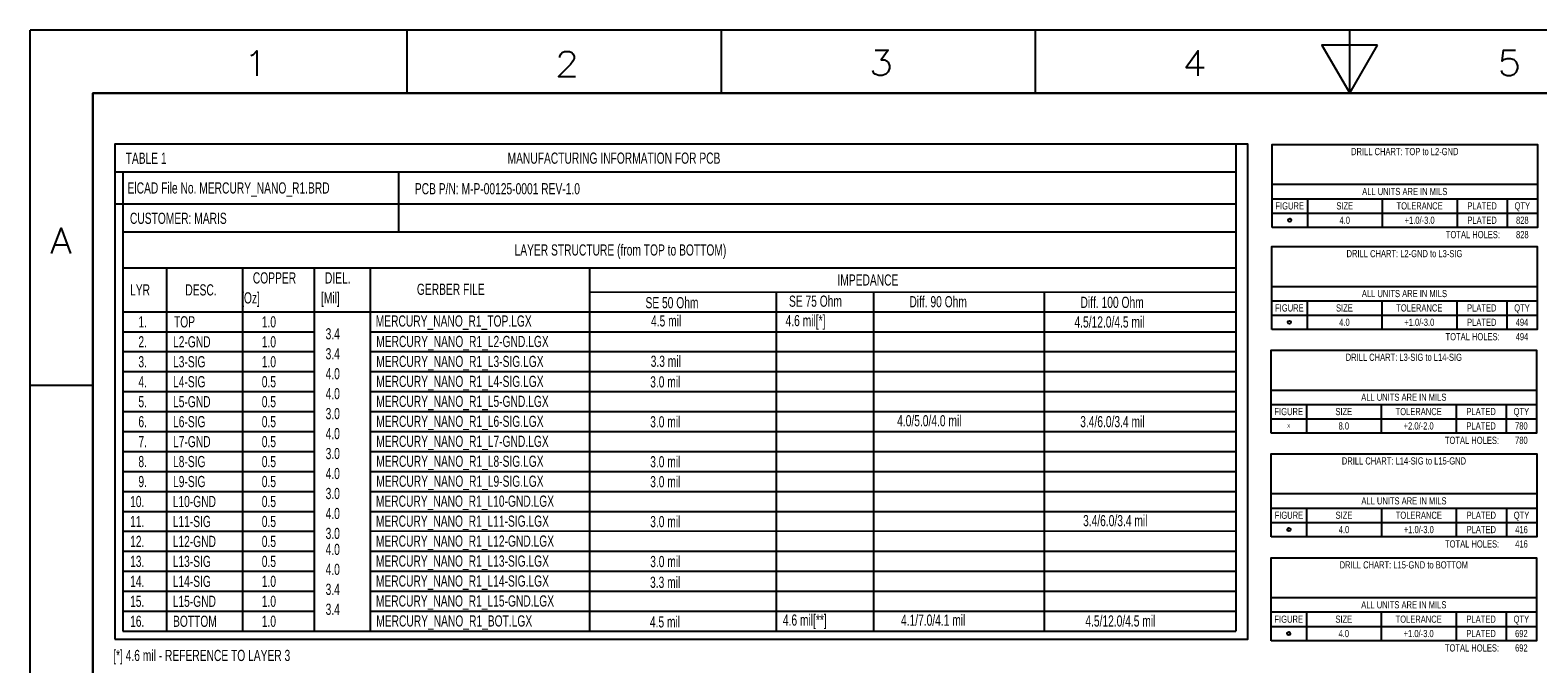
# Model space of a CAD drawing. Extents: x -65 to 355, y -46 to 251.
# Tile 27 of 28: x -65 to 175, y 151 to 251. Entities that reach past the tile are written whole.
import ezdxf
from ezdxf.enums import TextEntityAlignment as Align

# ---------------------------------------------------------------- set-up
doc = ezdxf.new("R2010")
doc.units = 0
for name, color, linetype in [('BG_DIMENSION', 7, 'CONTINUOUS'), ('BG_TITLE_A3', 7, 'CONTINUOUS'), ('MA_NCLEGEND-1-2', 7, 'CONTINUOUS'), ('MA_NCLEGEND-14-15', 7, 'CONTINUOUS'), ('MA_NCLEGEND-15-16', 7, 'CONTINUOUS'), ('MA_NCLEGEND-2-3', 7, 'CONTINUOUS'), ('MA_NCLEGEND-3-14', 7, 'CONTINUOUS')]:
    doc.layers.add(name, color=color, linetype=linetype)

# ---------------------------------------------------------------- blocks, each defined once
blk = doc.blocks.new('FIGURE_CIRCLE')
blk.add_circle((0, 0), 0.5)

msp = doc.modelspace()

# ---------------------------------------------------------------- linework, layer by layer
at = {"layer": 'BG_DIMENSION'}
for points in [[(-51.054, 154.463242), (129.286, 154.463242), (129.286, 233.203242), (-51.054, 233.203242), (-51.054, 154.463242)], [(127.381, 233.203242), (127.381, 155.733242)], [(-51.054, 228.758242), (127.381, 228.758242)], [(-49.784, 228.758242), (-49.784, 155.733242)], [(-5.842, 219.360242), (-5.842, 228.885242)], [(-51.054, 223.678242), (127.381, 223.678242)], [(-49.784, 219.233242), (127.381, 219.233242)], [(-49.784, 213.518242), (127.381, 213.518242)], [(-42.799, 213.518242), (-42.799, 155.733242)], [(-30.734, 213.518242), (-30.734, 155.733242)], [(-19.304, 213.518242), (-19.304, 155.733242)], [(-10.414, 213.518242), (-10.414, 155.733242)], [(24.47417, 213.509098), (24.47417, 155.724098)], [(24.4729, 209.667602), (127.381, 209.708242)], [(54.210712, 209.73415), (54.210712, 155.75915)], [(69.718682, 209.587084), (69.718682, 155.612084)], [(96.848168, 209.657696), (96.848168, 155.682696)], [(-49.784, 206.533242), (127.381, 206.533242)], [(-49.784, 203.358242), (-19.304, 203.358242)], [(-10.414, 203.358242), (127.381, 203.358242)], [(-49.784, 200.183242), (-19.304, 200.183242)], [(-10.414, 200.183242), (127.381, 200.183242)], [(-49.784, 197.008242), (-19.304, 197.008242)], [(-10.414, 197.008242), (127.381, 197.008242)], [(-49.784, 193.833242), (-19.304, 193.833242)], [(-10.414, 193.833242), (127.381, 193.833242)], [(-49.784, 190.658242), (-19.304, 190.658242)], [(-10.414, 190.658242), (127.381, 190.658242)], [(-49.784, 187.483242), (-19.304, 187.483242)], [(-10.414, 187.483242), (127.381, 187.483242)], [(-49.784, 184.308242), (-19.304, 184.308242)], [(-10.414, 184.308242), (127.381, 184.308242)], [(-49.784, 181.133242), (-19.304, 181.133242)], [(-10.414, 181.133242), (127.381, 181.133242)], [(-49.784, 177.958242), (-19.304, 177.958242)], [(-10.414, 177.958242), (127.381, 177.958242)], [(-49.784, 174.783242), (-19.304, 174.783242)], [(-10.414, 174.783242), (127.381, 174.783242)], [(-49.784, 171.608242), (-19.304, 171.608242)], [(-10.414, 171.608242), (127.381, 171.704)], [(-49.784, 168.433242), (-19.304, 168.433242)], [(-10.414, 168.433242), (127.381, 168.433242)], [(-49.784, 165.258242), (-19.304, 165.258242)], [(-10.414, 165.258242), (127.381, 165.258242)], [(-49.784, 162.083242), (-19.304, 162.083242)], [(-10.414, 162.083242), (127.381, 162.083242)], [(-49.784, 158.908242), (-19.304, 158.908242)], [(-10.414, 158.908242), (127.381, 158.908242)], [(-49.784, 155.733242), (127.381, 155.733242)]]:
    msp.add_lwpolyline(points, dxfattribs=at)
at = {"layer": 'BG_TITLE_A3'}
for points in [[(-64.522096, -45.68698), (-64.522096, 251.312934)], [(355.477826, 251.312934), (-64.522096, 251.312934)], [(-4.522216, 241.312954), (-4.522216, 251.312934)], [(45.477938, 241.312954), (45.477938, 251.312934)], [(95.477838, 241.312954), (95.477838, 251.312934)], [(145.477992, 241.312954), (145.477992, 251.312934)], [(-29.379164, 247.26646), (-28.998164, 247.45696), (-28.426918, 248.02846), (-28.426918, 244.028468)], [(19.770598, 246.97563), (19.770598, 247.16613), (19.960844, 247.54713), (20.151344, 247.73763), (20.532344, 247.92813), (21.294344, 247.92813), (21.675344, 247.73763), (21.865844, 247.54713), (22.05609, 247.16613), (22.05609, 246.78513), (21.865844, 246.404384), (21.484844, 245.832884), (19.580098, 243.928138), (22.24659, 243.928138)], [(69.947536, 248.111264), (72.042782, 248.111264), (70.899782, 246.587518), (71.471282, 246.587518), (71.852282, 246.397018), (72.042782, 246.206518), (72.233282, 245.635018), (72.233282, 245.254272), (72.042782, 244.682772), (71.661782, 244.301772), (71.090282, 244.111272), (70.518782, 244.111272), (69.947536, 244.301772), (69.757036, 244.492272), (69.566536, 244.873272)], [(121.354088, 244.028468), (121.354088, 248.02846), (119.449342, 245.361714), (122.306588, 245.361714)], [(169.56659, 244.873272), (169.75709, 244.492272), (169.947336, 244.301772), (170.518836, 244.111272), (171.090336, 244.111272), (171.661836, 244.301772), (172.042582, 244.682772), (172.233082, 245.254272), (172.233082, 245.635018), (172.042582, 246.206518), (171.661836, 246.587518), (171.090336, 246.778018), (170.518836, 246.778018), (169.947336, 246.587518), (169.75709, 246.397018), (169.947336, 248.111264), (171.852082, 248.111264)], [(345.477846, 241.312954), (-54.522116, 241.312954)], [(-54.522116, 241.312954), (-54.522116, -35.687)], [(-61.136784, 215.813132), (-59.613038, 219.813124), (-58.089292, 215.813132)], [(-60.565284, 217.146378), (-58.660538, 217.146378)], [(-54.522116, 194.81292), (-64.522096, 194.81292)]]:
    msp.add_lwpolyline(points, dxfattribs=at)
for points in [[(149.892512, 248.932954), (141.063472, 248.932954), (145.477992, 241.312954)], [(-54.522116, -35.687), (-54.522116, 241.312954), (345.477846, 241.312954), (345.477846, -35.687)]]:
    msp.add_lwpolyline(points, close=True, dxfattribs=at)
at = {"layer": 'MA_NCLEGEND-1-2'}
msp.add_lwpolyline([(133.1214, 219.9386), (133.1214, 233.1466), (175.3616, 233.1466), (175.3616, 219.9386)], close=True, dxfattribs=at)
for points in [[(133.1214, 226.7966), (175.3616, 226.7966)], [(133.1214, 224.5106), (175.3616, 224.5106)], [(138.7348, 224.5106), (138.7348, 219.9386)], [(150.6474, 224.5106), (150.6474, 219.9386)], [(162.56, 224.5106), (162.56, 219.9386)], [(170.5356, 224.5106), (170.5356, 219.9386)], [(133.1214, 222.2246), (175.3616, 222.2246)]]:
    msp.add_lwpolyline(points, dxfattribs=at)
at = {"layer": 'MA_NCLEGEND-14-15'}
msp.add_lwpolyline([(132.9944, 170.7388), (132.9944, 183.9468), (175.2346, 183.9468), (175.2346, 170.7388)], close=True, dxfattribs=at)
for points in [[(132.9944, 177.5968), (175.2346, 177.5968)], [(132.9944, 175.3108), (175.2346, 175.3108)], [(138.6078, 175.3108), (138.6078, 170.7388)], [(150.5204, 175.3108), (150.5204, 170.7388)], [(162.433, 175.3108), (162.433, 170.7388)], [(170.4086, 175.3108), (170.4086, 170.7388)], [(132.9944, 173.0248), (175.2346, 173.0248)]]:
    msp.add_lwpolyline(points, dxfattribs=at)
at = {"layer": 'MA_NCLEGEND-15-16'}
msp.add_lwpolyline([(132.969, 154.2034), (132.969, 167.4114), (175.2092, 167.4114), (175.2092, 154.2034)], close=True, dxfattribs=at)
for points in [[(132.969, 161.0614), (175.2092, 161.0614)], [(132.969, 158.7754), (175.2092, 158.7754)], [(138.5824, 158.7754), (138.5824, 154.2034)], [(150.495, 158.7754), (150.495, 154.2034)], [(162.4076, 158.7754), (162.4076, 154.2034)], [(170.3832, 158.7754), (170.3832, 154.2034)], [(132.969, 156.4894), (175.2092, 156.4894)]]:
    msp.add_lwpolyline(points, dxfattribs=at)
at = {"layer": 'MA_NCLEGEND-2-3'}
msp.add_lwpolyline([(133.0706, 203.708), (133.0706, 216.916), (175.3108, 216.916), (175.3108, 203.708)], close=True, dxfattribs=at)
for points in [[(133.0706, 210.566), (175.3108, 210.566)], [(133.0706, 208.28), (175.3108, 208.28)], [(138.684, 208.28), (138.684, 203.708)], [(150.5966, 208.28), (150.5966, 203.708)], [(162.5092, 208.28), (162.5092, 203.708)], [(170.4848, 208.28), (170.4848, 203.708)], [(133.0706, 205.994), (175.3108, 205.994)]]:
    msp.add_lwpolyline(points, dxfattribs=at)
at = {"layer": 'MA_NCLEGEND-3-14'}
msp.add_lwpolyline([(132.969, 187.2234), (132.969, 200.4314), (175.2092, 200.4314), (175.2092, 187.2234)], close=True, dxfattribs=at)
for points in [[(132.969, 194.0814), (175.2092, 194.0814)], [(132.969, 191.7954), (175.2092, 191.7954)], [(138.5824, 191.7954), (138.5824, 187.2234)], [(150.495, 191.7954), (150.495, 187.2234)], [(162.4076, 191.7954), (162.4076, 187.2234)], [(170.3832, 191.7954), (170.3832, 187.2234)], [(132.969, 189.5094), (175.2092, 189.5094)]]:
    msp.add_lwpolyline(points, dxfattribs=at)

# ---------------------------------------------------------------- block references
at = {"layer": 'MA_NCLEGEND-1-2', "xscale": 0.508, "yscale": 0.508}
msp.add_blockref('FIGURE_CIRCLE', (135.9281, 221.0816), dxfattribs=at)
at = {"layer": 'MA_NCLEGEND-14-15', "xscale": 0.508, "yscale": 0.508}
msp.add_blockref('FIGURE_CIRCLE', (135.8011, 171.8818), dxfattribs=at)
at = {"layer": 'MA_NCLEGEND-15-16', "xscale": 0.508, "yscale": 0.508}
msp.add_blockref('FIGURE_CIRCLE', (135.7757, 155.3464), dxfattribs=at)
at = {"layer": 'MA_NCLEGEND-2-3', "xscale": 0.508, "yscale": 0.508}
msp.add_blockref('FIGURE_CIRCLE', (135.8773, 204.851), dxfattribs=at)

# ---------------------------------------------------------------- texts
at = {"layer": 'BG_DIMENSION', "width": 0.685714}
for s, p in [('TABLE 1', (-49.3268, 230.053642)), ('MANUFACTURING INFORMATION FOR PCB', (11.4554, 230.07066)), ('ElCAD File No. MERCURY_NANO_R1.BRD', (-49.022, 225.329242)), ('PCB P/N: M-P-00125-0001 REV-1.0', (-3.302, 225.202242)), ('CUSTOMER: MARIS', (-48.641, 220.503242)), ('LAYER STRUCTURE (from TOP to BOTTOM)', (12.573, 215.46566)), ('COPPER', (-29.083, 211.02066)), ('DIEL.', (-17.6022, 211.02066)), ('IMPEDANCE', (63.959232, 210.690714)), ('LYR', (-48.6156, 209.11566)), ('DESC.', (-39.8272, 209.11566)), ('   [Oz]', (-32.3088, 207.84566)), ('[Mil]', (-18.2372, 207.84566)), ('GERBER FILE', (-2.9718, 209.21726)), ('SE 50 Ohm', (33.408112, 207.082898)), ('SE 75 Ohm', (56.241442, 207.320896)), ('Diff. 90 Ohm', (75.403964, 207.236314)), ('Diff. 100 Ohm', (102.637082, 207.133952)), ('1.', (-47.2948, 204.03566)), ('TOP', (-41.6306, 204.03566)), ('1.0', (-27.6606, 204.03566)), ('MERCURY_NANO_R1_TOP.LGX', (-9.525, 204.16266)), ('4.5 mil', (34.29, 204.182218)), ('4.6 mil[*]', (55.7022, 204.233018)), ('4.5/12.0/4.5 mil', (101.6762, 204.0128)), ('2.', (-47.2948, 200.86066)), ('L2-GND', (-41.783, 200.86066)), ('1.0', (-27.6606, 200.86066)), ('3.4', (-17.5006, 202.13066)), ('MERCURY_NANO_R1_L2-GND.LGX', (-9.4488, 200.91146)), ('3.', (-47.2948, 197.68566)), ('L3-SIG', (-41.783, 197.68566)), ('1.0', (-27.6606, 197.68566)), ('3.4', (-17.5006, 198.95566)), ('MERCURY_NANO_R1_L3-SIG.LGX', (-9.4488, 197.73646)), ('3.3 mil', (34.233104, 197.763384)), ('4.0', (-17.5006, 195.78066)), ('4.', (-47.2948, 194.51066)), ('L4-SIG', (-41.783, 194.51066)), ('0.5', (-27.6606, 194.51066)), ('4.0', (-17.5006, 192.60566)), ('MERCURY_NANO_R1_L4-SIG.LGX', (-9.4488, 194.56146)), ('3.0 mil', (34.156904, 194.484244)), ('5.', (-47.2948, 191.33566)), ('L5-GND', (-41.783, 191.33566)), ('0.5', (-27.6606, 191.33566)), ('MERCURY_NANO_R1_L5-GND.LGX', (-9.4488, 191.38646)), ('6.', (-47.2948, 188.16066)), ('L6-SIG', (-41.783, 188.16066)), ('0.5', (-27.6606, 188.16066)), ('3.0', (-17.5006, 189.43066)), ('MERCURY_NANO_R1_L6-SIG.LGX', (-9.4488, 188.21146)), ('3.0 mil', (34.156904, 188.134244)), ('4.0/5.0/4.0 mil', (73.4568, 188.307218)), ('3.4/6.0/3.4 mil', (102.589584, 188.16066)), ('4.0', (-17.5006, 186.25566)), ('7.', (-47.2948, 184.98566)), ('L7-GND', (-41.783, 184.98566)), ('0.5', (-27.6606, 184.98566)), ('3.0', (-17.5006, 183.08066)), ('MERCURY_NANO_R1_L7-GND.LGX', (-9.4488, 185.03646)), ('8.', (-47.2948, 181.81066)), ('L8-SIG', (-41.783, 181.81066)), ('0.5', (-27.6606, 181.81066)), ('MERCURY_NANO_R1_L8-SIG.LGX', (-9.4488, 181.86146)), ('3.0 mil', (34.156904, 181.784244)), ('9.', (-47.2948, 178.63566)), ('L9-SIG', (-41.783, 178.63566)), ('0.5', (-27.6606, 178.63566)), ('4.0', (-17.5006, 179.90566)), ('MERCURY_NANO_R1_L9-SIG.LGX', (-9.4488, 178.68646)), ('3.0 mil', (34.156904, 178.609244)), ('3.0', (-17.5006, 176.73066)), ('10.', (-48.6156, 175.46066)), ('L10-GND', (-41.8338, 175.46066)), ('0.5', (-27.6606, 175.46066)), ('4.0', (-17.5006, 173.55566)), ('MERCURY_NANO_R1_L10-GND.LGX', (-9.4996, 175.51146)), ('11.', (-48.6156, 172.28566)), ('L11-SIG', (-41.8338, 172.28566)), ('0.5', (-27.6606, 172.28566)), ('MERCURY_NANO_R1_L11-SIG.LGX', (-9.4996, 172.33646)), ('3.0 mil', (34.156904, 172.259244)), ('3.4/6.0/3.4 mil', (103.0478, 172.4152)), ('12.', (-48.6156, 169.11066)), ('L12-GND', (-41.8338, 169.11066)), ('0.5', (-27.6606, 169.11066)), ('3.0', (-17.5006, 170.38066)), ('MERCURY_NANO_R1_L12-GND.LGX', (-9.4996, 169.16146)), ('4.0', (-17.5006, 167.84066)), ('13.', (-48.6156, 165.93566)), ('L13-SIG', (-41.8338, 165.93566)), ('0.5', (-27.6606, 165.93566)), ('4.0', (-17.5006, 164.66566)), ('MERCURY_NANO_R1_L13-SIG.LGX', (-9.4996, 165.98646)), ('3.0 mil', (34.156904, 165.909244)), ('14.', (-48.6156, 162.76066)), ('L14-SIG', (-41.8338, 162.76066)), ('1.0', (-27.6606, 162.76066)), ('3.4', (-17.5006, 161.49066)), ('MERCURY_NANO_R1_L14-SIG.LGX', (-9.4996, 162.81146)), ('3.3 mil', (34.131504, 162.609784)), ('15.', (-48.6156, 159.58566)), ('L15-GND', (-41.8338, 159.58566)), ('1.0', (-27.6606, 159.58566)), ('MERCURY_NANO_R1_L15-GND.LGX', (-9.4996, 159.63646)), ('3.4', (-17.5006, 158.31566)), ('4.6 mil[**]', (55.2704, 156.608018)), ('4.1/7.0/4.1 mil', (74.0664, 156.591)), ('4.5/12.0/4.5 mil', (103.4034, 156.455618)), ('16.', (-48.6156, 156.41066)), ('BOTTOM', (-41.783, 156.41066)), ('1.0', (-27.6606, 156.41066)), ('MERCURY_NANO_R1_BOT.LGX', (-9.4488, 156.46146)), ('4.5 mil', (34.106104, 156.310584)), ('[*] 4.6 mil - REFERENCE TO LAYER 3', (-51.308, 150.97506))]:
    msp.add_text(s, height=1.778, dxfattribs=at).set_placement(p)
at = {"layer": 'MA_NCLEGEND-1-2', "width": 0.688889}
for s, p in [('DRILL CHART: TOP to L2-GND', (154.2415, 231.4321)), ('ALL UNITS ARE IN MILS', (154.2415, 225.0821)), ('FIGURE', (135.9281, 222.7961)), ('SIZE', (144.6911, 222.7961)), ('TOLERANCE', (156.6037, 222.7961)), ('PLATED', (166.5478, 222.7961)), ('QTY', (172.9486, 222.7961)), ('4.0', (144.6911, 220.5101)), ('+1.0/-3.0', (156.6037, 220.5101)), ('PLATED', (166.5478, 220.5101)), ('828', (172.9486, 220.5101)), ('828', (172.9486, 218.2241))]:
    msp.add_text(s, height=1.143, dxfattribs=at).set_placement(p, align=Align.CENTER)
at = {"layer": 'MA_NCLEGEND-1-2'}
msp.add_text('+', height=0.254, dxfattribs=at).set_placement((135.9281, 221.0816), align=Align.MIDDLE_CENTER)
at = {"layer": 'MA_NCLEGEND-1-2', "width": 0.688889}
msp.add_text('TOTAL HOLES:', height=1.143, dxfattribs=at).set_placement((169.3926, 218.2241), align=Align.RIGHT)
at = {"layer": 'MA_NCLEGEND-14-15', "width": 0.688889}
for s, p in [('DRILL CHART: L14-SIG to L15-GND', (154.1145, 182.2323)), ('ALL UNITS ARE IN MILS', (154.1145, 175.8823)), ('FIGURE', (135.8011, 173.5963)), ('SIZE', (144.5641, 173.5963)), ('TOLERANCE', (156.4767, 173.5963)), ('PLATED', (166.4208, 173.5963)), ('QTY', (172.8216, 173.5963)), ('4.0', (144.5641, 171.3103)), ('+1.0/-3.0', (156.4767, 171.3103)), ('PLATED', (166.4208, 171.3103)), ('416', (172.8216, 171.3103)), ('416', (172.8216, 169.0243))]:
    msp.add_text(s, height=1.143, dxfattribs=at).set_placement(p, align=Align.CENTER)
at = {"layer": 'MA_NCLEGEND-14-15'}
msp.add_text('+', height=0.254, dxfattribs=at).set_placement((135.8011, 171.8818), align=Align.MIDDLE_CENTER)
at = {"layer": 'MA_NCLEGEND-14-15', "width": 0.688889}
msp.add_text('TOTAL HOLES:', height=1.143, dxfattribs=at).set_placement((169.2656, 169.0243), align=Align.RIGHT)
at = {"layer": 'MA_NCLEGEND-15-16', "width": 0.688889}
for s, p in [('DRILL CHART: L15-GND to BOTTOM', (154.0891, 165.6969)), ('ALL UNITS ARE IN MILS', (154.0891, 159.3469)), ('FIGURE', (135.7757, 157.0609)), ('SIZE', (144.5387, 157.0609)), ('TOLERANCE', (156.4513, 157.0609)), ('+1.0/-3.0', (156.4513, 154.7749)), ('PLATED', (166.3954, 157.0609)), ('QTY', (172.7962, 157.0609)), ('4.0', (144.5387, 154.7749)), ('PLATED', (166.3954, 154.7749)), ('692', (172.7962, 154.7749)), ('692', (172.7962, 152.4889))]:
    msp.add_text(s, height=1.143, dxfattribs=at).set_placement(p, align=Align.CENTER)
at = {"layer": 'MA_NCLEGEND-15-16'}
msp.add_text('+', height=0.254, dxfattribs=at).set_placement((135.7757, 155.3464), align=Align.MIDDLE_CENTER)
at = {"layer": 'MA_NCLEGEND-15-16', "width": 0.688889}
msp.add_text('TOTAL HOLES:', height=1.143, dxfattribs=at).set_placement((169.2402, 152.4889), align=Align.RIGHT)
at = {"layer": 'MA_NCLEGEND-2-3', "width": 0.688889}
for s, p in [('DRILL CHART: L2-GND to L3-SIG', (154.1907, 215.2015)), ('ALL UNITS ARE IN MILS', (154.1907, 208.8515)), ('FIGURE', (135.8773, 206.5655)), ('SIZE', (144.6403, 206.5655)), ('TOLERANCE', (156.5529, 206.5655)), ('PLATED', (166.497, 206.5655)), ('QTY', (172.8978, 206.5655)), ('4.0', (144.6403, 204.2795)), ('+1.0/-3.0', (156.5529, 204.2795)), ('PLATED', (166.497, 204.2795)), ('494', (172.8978, 204.2795)), ('494', (172.8978, 201.9935))]:
    msp.add_text(s, height=1.143, dxfattribs=at).set_placement(p, align=Align.CENTER)
at = {"layer": 'MA_NCLEGEND-2-3'}
msp.add_text('+', height=0.254, dxfattribs=at).set_placement((135.8773, 204.851), align=Align.MIDDLE_CENTER)
at = {"layer": 'MA_NCLEGEND-2-3', "width": 0.688889}
msp.add_text('TOTAL HOLES:', height=1.143, dxfattribs=at).set_placement((169.3418, 201.9935), align=Align.RIGHT)
at = {"layer": 'MA_NCLEGEND-3-14', "width": 0.688889}
for s, p in [('DRILL CHART: L3-SIG to L14-SIG', (154.0891, 198.7169)), ('ALL UNITS ARE IN MILS', (154.0891, 192.3669)), ('FIGURE', (135.7757, 190.0809)), ('SIZE', (144.5387, 190.0809)), ('TOLERANCE', (156.4513, 190.0809)), ('PLATED', (166.3954, 190.0809)), ('QTY', (172.7962, 190.0809)), ('8.0', (144.5387, 187.7949)), ('+2.0/-2.0', (156.4513, 187.7949)), ('PLATED', (166.3954, 187.7949)), ('780', (172.7962, 187.7949)), ('780', (172.7962, 185.5089))]:
    msp.add_text(s, height=1.143, dxfattribs=at).set_placement(p, align=Align.CENTER)
at = {"layer": 'MA_NCLEGEND-3-14'}
msp.add_text('X', height=0.508, dxfattribs=at).set_placement((135.7757, 188.3664), align=Align.MIDDLE_CENTER)
at = {"layer": 'MA_NCLEGEND-3-14', "width": 0.688889}
msp.add_text('TOTAL HOLES:', height=1.143, dxfattribs=at).set_placement((169.2402, 185.5089), align=Align.RIGHT)

doc.saveas('drawing.dxf')
